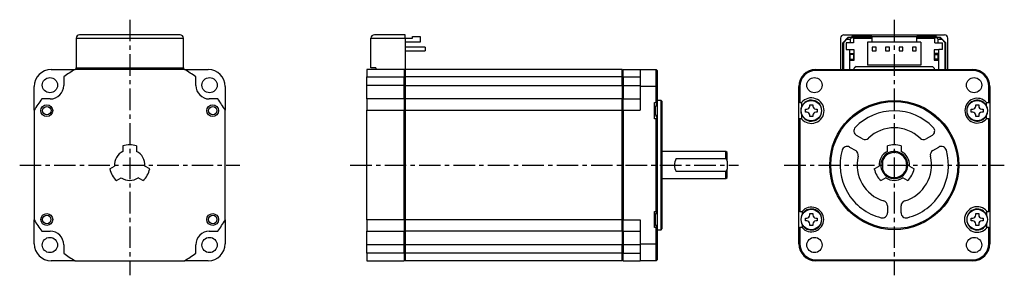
# Model space of a CAD drawing. Extents: x -258 to 32, y -32 to 43.
import ezdxf

# ---------------------------------------------------------------- set-up
doc = ezdxf.new("R2010")
doc.units = 0
doc.header["$MEASUREMENT"] = 0
doc.linetypes.add('CENTER', pattern=[10.16, 6.35, -1.27, 1.27, -1.27])
doc.layers.get('0').update_dxf_attribs({"linetype": 'CONTINUOUS'})

# ---------------------------------------------------------------- blocks, each defined once
blk = doc.blocks.new('A$C4dd61be6')
at = {"linetype": 'CENTER'}
for p, q in [((-225.8, 42.87), (-225.8, -32.5)), ((0, 42.87), (0, -32.5)), ((-258.3, 0), (-193.3, 0)), ((-160.65, 0), (-45.97, 0)), ((-32.5, 0), (32.5, 0))]:
    blk.add_line(p, q, dxfattribs=at)
at = {"color": 7, "linetype": 'Continuous', "lineweight": 25}
for p, q in [((-210.95, 38.4), (-240.65, 38.4)), ((-144.45, 38.4), (-153.55, 38.4)), ((-144.45, 37.4), (-144.45, 38.4)), ((-142.25, 37.45), (-142.25, 37.95)), ((-142.25, 37.95), (-140.05, 37.95)), ((-140.05, 37.95), (-140.05, 36.25)), ((-14.85, 38.4), (14.85, 38.4)), ((-6.64, 37.9), (-12.5, 37.9)), ((-12.5, 37.6), (-12.5, 37.9)), ((-6.64, 37.95), (-6.64, 36.25)), ((-6.64, 37.95), (6.64, 37.95)), ((6.64, 36.25), (6.64, 37.95)), ((12.5, 37.9), (6.64, 37.9)), ((12.5, 37.9), (12.5, 37.6)), ((-241.65, 37.4), (-209.95, 37.4)), ((-241.65, 37.4), (-241.65, 28.65)), ((-209.95, 28.65), (-209.95, 37.4)), ((-154.55, 37.4), (-144.45, 37.4)), ((-154.55, 28.65), (-154.55, 37.4)), ((-144.45, 37.45), (-142.25, 37.45)), ((-144.45, 37.4), (-144.45, 28.2)), ((-140.05, 36.25), (-144.45, 36.25)), ((-15.85, 37.4), (-15.85, 28.2)), ((-13.7, 37.6), (-15.2, 36.1)), ((-14.9, 36.2), (-15.2, 35.9)), ((-15.2, 28.2), (-15.2, 36.1)), ((-14.9, 36.2), (-14, 37.1)), ((-14.9, 28.2), (-14.9, 36.2)), ((-13, 36.1), (-14.2, 36.1)), ((-14.2, 36.1), (-14.2, 34.1)), ((-13.5, 37.6), (-14, 37.1)), ((-14, 37.1), (-13, 37.1)), ((-12.5, 37.6), (-13.7, 37.6)), ((-12.5, 37.6), (-13, 37.1)), ((-13, 37.1), (-13, 36.1)), ((-12, 36.1), (-13, 36.1)), ((-12.5, 37.6), (-12, 37.6)), ((-6.64, 37.6), (-12, 37.6)), ((-12, 37.6), (-12, 36.1)), ((-12, 37.25), (-11.8, 37.25)), ((-11.8, 37.25), (-11.8, 37.45)), ((-11.8, 37.45), (-6.64, 37.45)), ((-6.64, 36.25), (-7.89, 36.25)), ((-7.89, 36.25), (-7.89, 29.45)), ((6.64, 36.25), (-6.64, 36.25)), ((12, 37.6), (6.64, 37.6)), ((6.64, 37.45), (11.8, 37.45)), ((7.89, 36.25), (6.64, 36.25)), ((7.89, 36.25), (7.89, 29.45)), ((11.8, 37.45), (11.8, 37.25)), ((11.8, 37.25), (12, 37.25)), ((12, 37.6), (12.5, 37.6)), ((12, 36.1), (12, 37.6)), ((12, 36.1), (13, 36.1)), ((13.7, 37.6), (12.5, 37.6)), ((12.5, 37.6), (13, 37.1)), ((13, 36.1), (13, 37.1)), ((13, 37.1), (14, 37.1)), ((13, 36.1), (14.2, 36.1)), ((13.5, 37.6), (14, 37.1)), ((15.2, 36.1), (13.7, 37.6)), ((14, 37.1), (14.9, 36.2)), ((14.2, 34.1), (14.2, 36.1)), ((14.9, 36.2), (14.9, 28.2)), ((14.9, 36.2), (15.2, 35.9)), ((15.2, 28.2), (15.2, 36.1)), ((15.85, 28.2), (15.85, 37.4)), ((-138.55, 34.82), (-144.45, 34.82)), ((-144.45, 33.68), (-138.55, 33.68)), ((-138.55, 34.82), (-138.55, 33.68)), ((-14.2, 34.1), (-13.2, 34.1)), ((-13.2, 34.1), (-13.2, 28.2)), ((-11.8, 33.95), (-13.2, 33.95)), ((-13, 32.95), (-12, 32.95)), ((-13, 32.62), (-13, 32.95)), ((-12, 32.62), (-13, 32.62)), ((-13, 31.25), (-13, 32.62)), ((-12, 32.95), (-12, 32.62)), ((-12, 32.62), (-12, 31.25)), ((-11.8, 30.95), (-11.8, 33.95)), ((-5.37, 34.82), (-6.51, 34.82)), ((-6.51, 34.82), (-6.51, 33.68)), ((-6.51, 33.68), (-5.37, 33.68)), ((-5.37, 33.68), (-5.37, 34.82)), ((-1.41, 34.82), (-2.55, 34.82)), ((-2.55, 34.82), (-2.55, 33.68)), ((-2.55, 33.68), (-1.41, 33.68)), ((-1.41, 33.68), (-1.41, 34.82)), ((2.55, 34.82), (1.41, 34.82)), ((1.41, 34.82), (1.41, 33.68)), ((1.41, 33.68), (2.55, 33.68)), ((2.55, 33.68), (2.55, 34.82)), ((6.51, 34.82), (5.37, 34.82)), ((5.37, 34.82), (5.37, 33.68)), ((5.37, 33.68), (6.51, 33.68)), ((6.51, 33.68), (6.51, 34.82)), ((13.2, 33.95), (11.8, 33.95)), ((11.8, 33.95), (11.8, 30.95)), ((13, 32.95), (12, 32.95)), ((12, 32.62), (12, 32.95)), ((12, 32.62), (13, 32.62)), ((12, 31.25), (12, 32.62)), ((13, 32.62), (13, 32.95)), ((13, 31.25), (13, 32.62)), ((13.2, 28.2), (13.2, 34.1)), ((14.2, 34.1), (13.2, 34.1)), ((-13.2, 30.95), (-11.8, 30.95)), ((-13, 31.25), (-12, 31.25)), ((-13, 30.95), (-13, 31.25)), ((-12, 31.25), (-12, 30.95)), ((-11.3, 29.1), (-11.8, 28.6)), ((-11.3, 29.1), (11.3, 29.1)), ((7.89, 29.45), (-7.89, 29.45)), ((11.8, 28.6), (11.3, 29.1)), ((11.8, 30.95), (13.2, 30.95)), ((13, 31.25), (12, 31.25)), ((12, 30.95), (12, 31.25)), ((13, 30.95), (13, 31.25)), ((-249, 28.2), (-241.96, 28.2)), ((-209.64, 28.2), (-241.96, 28.2)), ((-241.65, 28.65), (-209.95, 28.65)), ((-241.65, 28.2), (-241.65, 28.65)), ((-209.95, 28.65), (-209.95, 28.2)), ((-209.64, 28.2), (-202.6, 28.2)), ((-144.75, 28.2), (-155.8, 28.2)), ((-155.8, 28.2), (-155.8, 26)), ((-153.15, 28.65), (-154.55, 28.65)), ((-153.15, 28.65), (-153.15, 28.2)), ((-144.75, 28.2), (-144.75, 26)), ((-144.45, 27.9), (-144.75, 28.2)), ((-144.45, 28.2), (-144.75, 28.2)), ((-80.4, 28.2), (-144.45, 28.2)), ((-144.45, 28.2), (-144.45, 26)), ((-80.1, 28.2), (-80.4, 27.9)), ((-80.4, 26), (-80.4, 28.2)), ((-80.1, 26), (-80.1, 28.2)), ((-80.1, 28.2), (-75, 28.2)), ((-75, 28.2), (-75, 23.2)), ((-75, 28.2), (-70.3, 28.2)), ((-70.3, 23.2), (-70.3, 28.2)), ((-70, 27.9), (-70.3, 28.2)), ((-70, 27.9), (-70, 23.2)), ((-23.2, 27.9), (-23.2, 28.2)), ((-23.2, 28.2), (23.2, 28.2)), ((23.2, 27.9), (-23.2, 27.9)), ((-11.8, 28.2), (-11.8, 28.6)), ((11.8, 28.6), (11.8, 28.2)), ((23.2, 28.2), (23.2, 27.9)), ((-245.3, 26), (-245.3, 23.5)), ((-206.3, 23.5), (-206.3, 26)), ((-155.8, 26), (-144.75, 26)), ((-155.8, 23.5), (-155.8, 26)), ((-144.75, 23.5), (-155.8, 23.5)), ((-155.8, 19.5), (-155.8, 23.5)), ((-144.75, 23.5), (-144.75, 26)), ((-144.75, 26), (-144.45, 25.85)), ((-144.75, 19.5), (-144.75, 23.5)), ((-144.45, 23.5), (-144.75, 23.5)), ((-80.4, 26), (-144.45, 26)), ((-144.45, 26), (-144.45, 23.5)), ((-144.45, 23.5), (-80.4, 23.5)), ((-144.45, 23.5), (-144.45, 19.5)), ((-80.4, 25.85), (-80.1, 26)), ((-80.4, 23.5), (-80.4, 26)), ((-80.1, 23.5), (-80.4, 23.5)), ((-80.4, 23.5), (-80.4, 19.5)), ((-80.1, 26), (-80.1, 23.5)), ((-80.1, 26), (-75, 26)), ((-80.1, 23.5), (-75, 23.5)), ((-80.1, 23.5), (-80.1, 19.5)), ((-254, 16.16), (-254, 23.2)), ((-197.6, 23.2), (-197.6, 16.16)), ((-75, 23.2), (-75, 16.16)), ((-70.3, 23.2), (-75, 23.2)), ((-70.3, 18.45), (-70.3, 23.2)), ((-70.3, 23.2), (-70, 23.2)), ((-70, 23.2), (-70, 18.45)), ((-28.2, 18.45), (-28.2, 23.2)), ((-28.2, 23.2), (-27.9, 23.2)), ((-27.9, 23.2), (-27.9, 18.45)), ((27.9, 18.45), (27.9, 23.2)), ((27.9, 23.2), (28.2, 23.2)), ((28.2, 23.2), (28.2, 18.45)), ((-249.3, 19.5), (-251.8, 19.5)), ((-199.8, 19.5), (-202.3, 19.5)), ((-144.75, 19.5), (-155.8, 19.5)), ((-155.8, 19.5), (-155.8, 16.16)), ((-144.75, 19.5), (-144.75, 16.16)), ((-144.45, 19.2), (-144.75, 19.5)), ((-80.4, 19.5), (-144.45, 19.5)), ((-144.45, 19.5), (-144.45, 16.16)), ((-80.1, 19.5), (-80.4, 19.2)), ((-80.4, 16.16), (-80.4, 19.5)), ((-80.1, 16.16), (-80.1, 19.5)), ((-80.1, 19.5), (-75, 19.5)), ((-70.8, 18.45), (-70.3, 18.45)), ((-70.8, 13.65), (-70.8, 18.45)), ((-70, 18.45), (-70.3, 18.45)), ((-68.8, 19.05), (-70, 19.05)), ((-70, 18.48), (-70, 13.64)), ((-68.5, 18.75), (-68.8, 19.05)), ((-68.8, 0), (-68.8, 19.05)), ((-68.5, 0), (-68.5, 18.75)), ((-27.9, 18.45), (-28.2, 18.45)), ((-28.2, 13.65), (-28.2, 18.45)), ((-27.9, 18.45), (-27.39, 18.45)), ((-24.94, 17.8), (-24.06, 17.8)), ((-24.94, 17.39), (-24.94, 17.8)), ((-24.06, 17.8), (-24.06, 17.39)), ((24.06, 17.8), (24.94, 17.8)), ((24.06, 17.39), (24.06, 17.8)), ((24.94, 17.8), (24.94, 17.39)), ((27.25, 18.45), (27.9, 18.45)), ((27.25, 17.48), (27.25, 18.45)), ((27.9, 18.45), (28.2, 18.45)), ((28.2, 18.45), (28.2, 13.65)), ((-254, 16.16), (-254, -16.16)), ((-197.6, -16.16), (-197.6, 16.16)), ((-155.8, -16.16), (-155.8, 16.16)), ((-155.8, 16.16), (-144.75, 16.16)), ((-144.75, -16.16), (-144.75, 16.16)), ((-144.75, 16.16), (-144.45, 16.08)), ((-144.45, 16.16), (-80.4, 16.16)), ((-144.45, 16.16), (-144.45, -16.16)), ((-80.4, 16.08), (-80.1, 16.16)), ((-80.4, -16.16), (-80.4, 16.16)), ((-80.1, 16.16), (-80.1, -16.16)), ((-80.1, 16.16), (-75, 16.16)), ((-70.8, 17.18), (-70.55, 17.18)), ((-70.55, 14.92), (-70.8, 14.92)), ((-70.78, 17.18), (-70.78, 16.05)), ((-70.78, 16.05), (-70.78, 14.92)), ((-70.58, 17.18), (-70.58, 16.05)), ((-70.58, 16.05), (-70.58, 14.92)), ((-70.55, 14.92), (-70.55, 17.18)), ((-26.25, 16.49), (-25.84, 16.49)), ((-26.25, 15.61), (-26.25, 16.49)), ((-25.84, 15.61), (-26.25, 15.61)), ((-24.94, 14.3), (-24.94, 14.71)), ((-24.06, 14.71), (-24.06, 14.3)), ((-23.16, 16.49), (-22.75, 16.49)), ((-22.75, 15.61), (-23.16, 15.61)), ((-22.75, 16.49), (-22.75, 15.61)), ((22.75, 16.49), (23.16, 16.49)), ((22.75, 15.61), (22.75, 16.49)), ((23.16, 15.61), (22.75, 15.61)), ((24.06, 14.3), (24.06, 14.71)), ((24.94, 14.71), (24.94, 14.3)), ((25.84, 16.49), (26.25, 16.49)), ((26.25, 15.61), (25.84, 15.61)), ((26.25, 16.49), (26.25, 15.61)), ((27.25, 13.65), (27.25, 14.62)), ((-70.3, 13.65), (-70.8, 13.65)), ((-70.3, -13.65), (-70.3, 13.65)), ((-70, 13.65), (-70.3, 13.65)), ((-70, 13.65), (-70, -13.65)), ((-28.2, -13.65), (-28.2, 13.65)), ((-27.9, 13.65), (-28.2, 13.65)), ((-27.9, 13.65), (-27.9, -13.65)), ((-27.39, 13.65), (-27.9, 13.65)), ((-24.06, 14.3), (-24.94, 14.3)), ((24.94, 14.3), (24.06, 14.3)), ((27.9, 13.65), (27.25, 13.65)), ((27.9, -13.65), (27.9, 13.65)), ((27.9, 13.65), (28.2, 13.65)), ((28.2, 13.65), (28.2, -13.65)), ((-9.39, 7.73), (-11.19, 8.77)), ((11.19, 8.77), (9.39, 7.73)), ((-227.8, 5.66), (-227.8, 4.03)), ((-223.8, 5.66), (-223.8, 4.03)), ((-49.7, 4), (-68.5, 4)), ((-49.4, 3.7), (-49.7, 4)), ((-49.7, 1.94), (-49.7, 4)), ((-49.4, 1.2), (-49.4, 3.7)), ((-13.19, 5.3), (-11.39, 4.27)), ((-2, 4.03), (-2, 5.66)), ((2, 5.66), (2, 4.03)), ((11.39, 4.27), (13.19, 5.3)), ((-68.8, -19.05), (-68.8, 0)), ((-68.5, -18.75), (-68.5, 0)), ((-64.4, 1.94), (-49.7, 1.94)), ((-49.7, 1.94), (-49.4, 1.2)), ((-49.4, 1.2), (-49.4, -1.2)), ((-3.5, 1.94), (-3.5, 1.2)), ((-3.5, 1.2), (-3.5, -1.2)), ((-231.7, -1.1), (-230.29, -0.28)), ((-219.9, -1.1), (-221.31, -0.28)), ((-49.7, -1.94), (-64.4, -1.94)), ((-49.4, -1.2), (-49.7, -1.94)), ((-49.7, -4), (-49.7, -1.94)), ((-49.4, -3.7), (-49.4, -1.2)), ((-5.9, -1.1), (-4.49, -0.28)), ((-3.5, -1.2), (-3.5, -1.94)), ((4.49, -0.28), (5.9, -1.1)), ((-229.7, -4.56), (-228.29, -3.75)), ((-221.9, -4.56), (-223.31, -3.75)), ((-68.5, -4), (-49.7, -4)), ((-49.7, -4), (-49.4, -3.7)), ((-2.49, -3.75), (-3.9, -4.56)), ((3.9, -4.56), (2.49, -3.75)), ((-70.8, -13.65), (-70.3, -13.65)), ((-70.8, -18.45), (-70.8, -13.65)), ((-70, -13.65), (-70.66, -14.62)), ((-70.58, -14.49), (-70.58, -16.05)), ((-70, -13.65), (-70.3, -13.65)), ((-70, -13.65), (-70, -18.47)), ((-27.9, -13.65), (-28.2, -13.65)), ((-28.2, -18.45), (-28.2, -13.65)), ((-27.9, -13.65), (-27.25, -13.65)), ((-27.25, -13.65), (-27.25, -14.62)), ((-24.94, -14.3), (-24.06, -14.3)), ((-24.94, -14.71), (-24.94, -14.3)), ((-24.06, -14.3), (-24.06, -14.71)), ((-2, -12), (-2, -14.07)), ((2, -14.07), (2, -12)), ((24.06, -14.3), (24.94, -14.3)), ((24.06, -14.71), (24.06, -14.3)), ((24.94, -14.3), (24.94, -14.71)), ((27.35, -14.84), (27.35, -13.65)), ((27.39, -13.65), (27.35, -13.65)), ((27.39, -13.65), (27.9, -13.65)), ((28.2, -13.65), (27.9, -13.65)), ((28.2, -13.65), (28.2, -18.45)), ((-254, -23.2), (-254, -16.16)), ((-197.6, -16.16), (-197.6, -23.2)), ((-155.8, -16.16), (-155.8, -19.5)), ((-144.75, -16.16), (-155.8, -16.16)), ((-144.45, -16.08), (-144.75, -16.16)), ((-144.75, -16.16), (-144.75, -19.5)), ((-80.4, -16.16), (-144.45, -16.16)), ((-144.45, -16.16), (-144.45, -19.5)), ((-80.1, -16.16), (-80.4, -16.08)), ((-80.4, -19.5), (-80.4, -16.16)), ((-80.1, -16.16), (-75, -16.16)), ((-80.1, -19.5), (-80.1, -16.16)), ((-75, -16.16), (-75, -23.2)), ((-70.8, -14.62), (-70.66, -14.62)), ((-70.78, -14.62), (-70.78, -16.05)), ((-70.78, -16.05), (-70.78, -17.48)), ((-70.58, -16.05), (-70.58, -17.62)), ((-26.25, -15.61), (-25.84, -15.61)), ((-26.25, -16.49), (-26.25, -15.61)), ((-25.84, -16.49), (-26.25, -16.49)), ((-24.94, -17.8), (-24.94, -17.39)), ((-24.06, -17.39), (-24.06, -17.8)), ((-23.16, -15.61), (-22.75, -15.61)), ((-22.75, -16.49), (-23.16, -16.49)), ((-22.75, -15.61), (-22.75, -16.49)), ((22.75, -15.61), (23.16, -15.61)), ((22.75, -16.49), (22.75, -15.61)), ((23.16, -16.49), (22.75, -16.49)), ((24.06, -17.8), (24.06, -17.39)), ((24.94, -17.39), (24.94, -17.8)), ((25.84, -15.61), (26.25, -15.61)), ((26.25, -16.49), (25.84, -16.49)), ((26.25, -15.61), (26.25, -16.49)), ((27.35, -18.45), (27.35, -17.26)), ((-251.8, -19.5), (-249.3, -19.5)), ((-202.3, -19.5), (-199.8, -19.5)), ((-155.8, -19.5), (-144.75, -19.5)), ((-155.8, -23.5), (-155.8, -19.5)), ((-144.75, -19.5), (-144.45, -19.2)), ((-144.75, -23.5), (-144.75, -19.5)), ((-80.4, -19.5), (-144.45, -19.5)), ((-144.45, -19.5), (-144.45, -23.5)), ((-80.4, -19.2), (-80.1, -19.5)), ((-80.4, -19.5), (-80.4, -23.5)), ((-80.1, -19.5), (-75, -19.5)), ((-80.1, -19.5), (-80.1, -23.5)), ((-70.66, -17.48), (-70.8, -17.48)), ((-70.3, -18.45), (-70.8, -18.45)), ((-70.66, -17.48), (-70, -18.45)), ((-70.3, -23.2), (-70.3, -18.45)), ((-70.3, -18.45), (-70, -18.45)), ((-70, -18.45), (-70, -23.2)), ((-70, -19.05), (-68.8, -19.05)), ((-68.8, -19.05), (-68.5, -18.75)), ((-28.2, -23.2), (-28.2, -18.45)), ((-28.2, -18.45), (-27.9, -18.45)), ((-27.9, -18.45), (-27.9, -23.2)), ((-27.25, -18.45), (-27.9, -18.45)), ((-27.25, -17.48), (-27.25, -18.45)), ((-24.06, -17.8), (-24.94, -17.8)), ((24.94, -17.8), (24.06, -17.8)), ((27.35, -18.45), (27.39, -18.45)), ((27.9, -18.45), (27.39, -18.45)), ((27.9, -23.2), (27.9, -18.45)), ((27.9, -18.45), (28.2, -18.45)), ((28.2, -18.45), (28.2, -23.2)), ((-75, -23.2), (-70.3, -23.2)), ((-75, -23.2), (-75, -28.2)), ((-70.3, -28.2), (-70.3, -23.2)), ((-70, -23.2), (-70.3, -23.2)), ((-70, -23.2), (-70, -27.9)), ((-27.9, -23.2), (-28.2, -23.2)), ((28.2, -23.2), (27.9, -23.2)), ((-245.3, -23.5), (-245.3, -26)), ((-206.3, -26), (-206.3, -23.5)), ((-144.75, -23.5), (-155.8, -23.5)), ((-155.8, -26), (-155.8, -23.5)), ((-144.75, -26), (-155.8, -26)), ((-155.8, -26), (-155.8, -28.2)), ((-144.45, -23.5), (-144.75, -23.5)), ((-144.75, -26), (-144.75, -23.5)), ((-144.45, -25.85), (-144.75, -26)), ((-144.75, -26), (-144.75, -28.2)), ((-80.4, -23.5), (-144.45, -23.5)), ((-144.45, -23.5), (-144.45, -26)), ((-80.4, -26), (-144.45, -26)), ((-144.45, -26), (-144.45, -28.2)), ((-80.1, -23.5), (-80.4, -23.5)), ((-80.4, -26), (-80.4, -23.5)), ((-80.1, -26), (-80.4, -25.85)), ((-80.4, -28.2), (-80.4, -26)), ((-75, -23.5), (-80.1, -23.5)), ((-80.1, -23.5), (-80.1, -26)), ((-80.1, -26), (-75, -26)), ((-80.1, -28.2), (-80.1, -26)), ((-241.96, -28.2), (-249, -28.2)), ((-241.96, -28.2), (-209.64, -28.2)), ((-202.6, -28.2), (-209.64, -28.2)), ((-155.8, -28.2), (-144.75, -28.2)), ((-144.75, -28.2), (-144.45, -27.9)), ((-80.4, -28.2), (-144.45, -28.2)), ((-80.4, -27.9), (-80.1, -28.2)), ((-80.1, -28.2), (-75, -28.2)), ((-70.3, -28.2), (-75, -28.2)), ((-70.3, -28.2), (-70, -27.9)), ((-23.2, -27.9), (23.2, -27.9)), ((-23.2, -28.2), (-23.2, -27.9)), ((23.2, -28.2), (-23.2, -28.2)), ((23.2, -27.9), (23.2, -28.2))]:
    blk.add_line(p, q, dxfattribs=at)
for centre, radius in [((-249.37, 23.57), 2.25), ((-202.23, 23.57), 2.25), ((-23.57, 23.57), 2.25), ((23.57, 23.57), 2.25), ((-250.3, 16.05), 1.75), ((-201.3, 16.05), 1.75), ((-24.5, 16.05), 3), ((0, 0), 19.05), ((0, 0), 18.75), ((24.5, 16.05), 3), ((-250.3, 16.05), 1.25), ((-201.3, 16.05), 1.25), ((-250.3, -16.05), 1.74), ((-201.3, -16.05), 1.75), ((-24.5, -16.05), 3), ((24.5, -16.05), 3), ((-250.3, -16.05), 1.24), ((-201.3, -16.05), 1.25), ((-249.37, -23.57), 2.25), ((-202.23, -23.57), 2.25), ((-23.57, -23.57), 2.25), ((23.57, -23.57), 2.25)]:
    blk.add_circle(centre, radius, dxfattribs=at)
for centre, radius, start, end in [((-240.65, 37.4), 1, 90, 180), ((-210.95, 37.4), 1, 0, 90), ((-153.55, 37.4), 1, 90, 180), ((-14.85, 37.4), 1, 90, 180), ((14.85, 37.4), 1, 0, 90), ((-13.8, 34.35), 0.4, 180, 218.6822), ((13.8, 34.35), 0.4, 321.3178, 0), ((-249, 23.2), 5, 90, 180), ((-225.8, 0), 32.5, 119.8084, 126.8699), ((-225.8, 0), 32.5, 53.1301, 60.1916), ((-202.6, 23.2), 5, 0, 90), ((-23.2, 23.2), 5, 90, 180), ((-23.2, 23.2), 4.7, 90, 180), ((23.2, 23.2), 5, 0, 90), ((23.2, 23.2), 4.7, 0, 90), ((-249.3, 23.5), 4, 270, 0), ((-202.3, 23.5), 4, 180, 270), ((-225.8, 0), 32.5, 143.1301, 150.1916), ((-225.8, 0), 32.5, 29.8084, 36.8699), ((-24.5, 16.05), 3.76, 219.7224, 140.2776), ((-24.5, 16.05), 3.1, 201.2862, 158.7138), ((24.5, 16.05), 3.65, 41.1121, 318.8879), ((24.5, 16.05), 3.1, 27.4893, 332.5107), ((24.5, 16.05), 3.1, 332.5107, 27.4893), ((-24.5, 16.05), 3.1, 158.7138, 201.2862), ((-25.84, 17.39), 0.9, 270, 0), ((-25.84, 14.71), 0.9, 0, 90), ((-23.16, 17.39), 0.9, 180, 270), ((-23.16, 14.71), 0.9, 90, 180), ((0, 0), 16, 43.968, 136.032), ((23.16, 17.39), 0.9, 270, 0), ((23.16, 14.71), 0.9, 0, 90), ((25.84, 17.39), 0.9, 180, 270), ((25.84, 14.71), 0.9, 90, 180), ((-10.44, 10.07), 1.5, 136.032, 240), ((0, 0), 11, 46.2602, 133.7398), ((10.44, 10.07), 1.5, 300, 43.968), ((-225.8, 0), 6, 70.5288, 109.4712), ((-8.64, 9.03), 1.5, 240, 313.7398), ((0, 0), 6, 70.5288, 109.4712), ((8.64, 9.03), 1.5, 226.2602, 300), ((-225.8, 0), 4.5, 116.3878, 183.6122), ((-225.8, 0), 4.5, 356.3878, 63.6122), ((0, 0), 16, 163.968, 256.032), ((-13.94, 4), 1.5, 60, 163.968), ((-12.14, 2.97), 1.5, 346.2602, 60), ((0, 0), 4.5, 116.3878, 183.6122), ((0, 0), 4, 208.955, 151.045), ((0, 0), 3.7, 198.9246, 161.0754), ((0, 0), 4.5, 356.3878, 63.6122), ((0, 0), 16, 283.968, 16.032), ((12.14, 2.97), 1.5, 120, 193.7398), ((13.94, 4), 1.5, 16.032, 120), ((-60.9, 0), 4, 151.045, 208.955), ((0, 0), 11, 166.2602, 253.7398), ((0, 0), 4, 151.045, 208.955), ((0, 0), 11, 286.2602, 13.7398), ((-225.8, 0), 6, 190.5288, 229.4712), ((-225.8, 0), 6, 310.5288, 349.4712), ((0, 0), 6, 190.5288, 229.4712), ((0, 0), 6, 310.5288, 349.4712), ((-225.8, 0), 4.5, 236.3878, 303.6122), ((0, 0), 4.5, 236.3878, 303.6122), ((-3.5, -12), 1.5, 0, 73.7398), ((3.5, -12), 1.5, 106.2602, 180), ((-24.5, -16.05), 3.65, 221.1121, 138.8879), ((-24.5, -16.05), 3.1, 207.4893, 152.5107), ((-3.5, -14.07), 1.5, 256.032, 0), ((3.5, -14.07), 1.5, 180, 283.968), ((24.5, -16.05), 3.76, 39.7224, 320.2776), ((24.5, -16.05), 3.1, 23.038, 336.962), ((-225.8, 0), 32.5, 209.8084, 216.8699), ((-225.8, 0), 32.5, 323.1301, 330.1916), ((-24.5, -16.05), 3.1, 152.5107, 207.4893), ((-25.84, -14.71), 0.9, 270, 0), ((-25.84, -17.39), 0.9, 0, 90), ((-23.16, -14.71), 0.9, 180, 270), ((-23.16, -17.39), 0.9, 90, 180), ((23.16, -14.71), 0.9, 270, 0), ((23.16, -17.39), 0.9, 0, 90), ((25.84, -14.71), 0.9, 180, 270), ((25.84, -17.39), 0.9, 90, 180), ((24.5, -16.05), 3.1, 336.962, 23.038), ((-249.3, -23.5), 4, 0, 90), ((-202.3, -23.5), 4, 90, 180), ((-249, -23.2), 5, 180, 270), ((-202.6, -23.2), 5, 270, 0), ((-23.2, -23.2), 5, 180, 270), ((-23.2, -23.2), 4.7, 180, 270), ((23.2, -23.2), 4.7, 270, 0), ((23.2, -23.2), 5, 270, 0), ((-225.8, 0), 32.5, 233.1301, 240.1916), ((-225.8, 0), 32.5, 299.8084, 306.8699)]:
    blk.add_arc(centre, radius, start, end, dxfattribs=at)
for points, knots in [([(-70, 18.45), (-70.11, 18.25), (-70.32, 17.83), (-70.47, 17.4), (-70.55, 17.18)], [0, 0, 0, 0, 0.49794, 1, 1, 1, 1]), ([(-27.39, 18.45), (-27.39, 18.25), (-27.39, 17.83), (-27.39, 17.4), (-27.39, 17.18)], [0, 0, 0, 0, 0.49794, 1, 1, 1, 1]), ([(-70.55, 14.92), (-70.47, 14.71), (-70.32, 14.27), (-70.11, 13.86), (-70, 13.65)], [0, 0, 0, 0, 0.497282, 1, 1, 1, 1]), ([(-27.39, 14.92), (-27.39, 14.71), (-27.39, 14.27), (-27.39, 13.86), (-27.39, 13.65)], [0, 0, 0, 0, 0.497282, 1, 1, 1, 1])]:
    blk.add_open_spline(points, degree=3, knots=knots, dxfattribs=at)

msp = doc.modelspace()

# ---------------------------------------------------------------- block references
msp.add_blockref('A$C4dd61be6', (0, 0))

doc.saveas('drawing.dxf')
